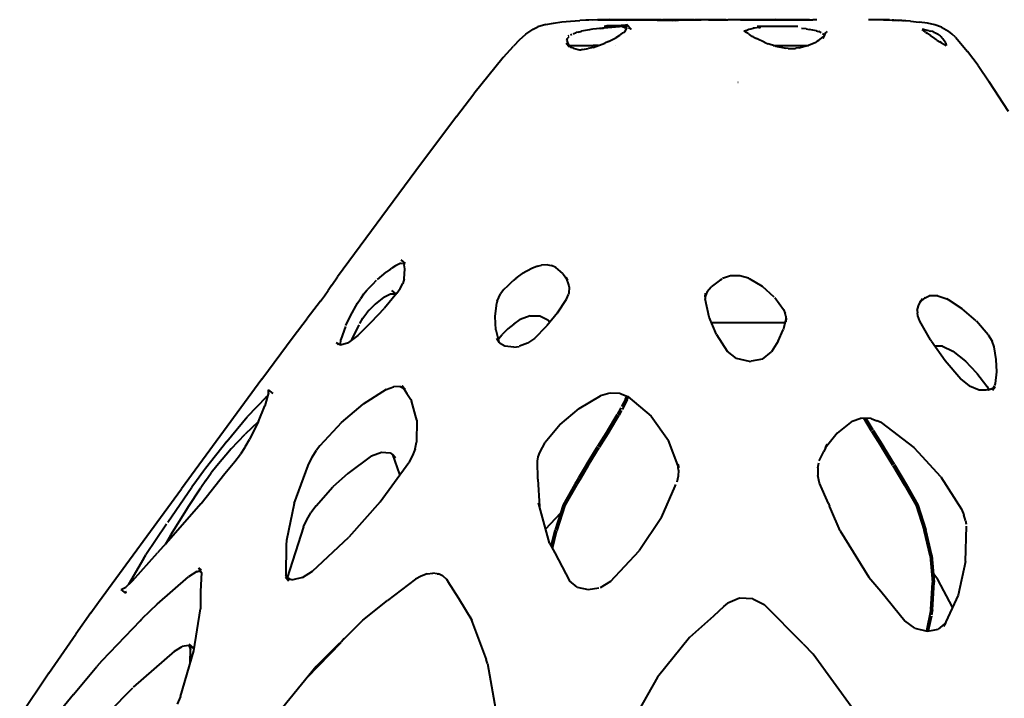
# Model space of a CAD drawing. Header units: millimetres. Extents: x -166 to 173, y 1304 to 2115.
# Tile 2 of 4: x -112 to 41, y 1514 to 1619. Entities that reach past the tile are written whole.
import ezdxf

# ---------------------------------------------------------------- set-up
doc = ezdxf.new("R2010")
doc.units = ezdxf.units.MM
doc.layers.add('G-IMPT', color=7, linetype='Continuous', lineweight=40)

# ---------------------------------------------------------------- blocks, each defined once
blk = doc.blocks.new('ZAHA LIGHT white pendant')
at = {"layer": 'G-IMPT', "color": 250, "true_color": 0x404040}
for p, q in [((-29.03, -496.54), (-27.73, -496.35)), ((-27.73, -496.35), (-26.36, -496.22)), ((-26.36, -496.22), (-24.94, -496.13)), ((-23.51, -496.07), (-24.94, -496.13)), ((-20.91, -496.02), (-23.97, -496.08)), ((-20.91, -496.02), (-23.78, -496.08)), ((-23.64, -496.08), (-23.78, -496.08)), ((-22.16, -496.04), (-23.64, -496.08)), ((-21.24, -496.04), (-23.54, -496.09)), ((-22.11, -496.04), (-23.51, -496.07)), ((-21.97, -496.04), (-22.89, -496.08)), ((-20.91, -496.02), (-22.16, -496.04)), ((-20.79, -496.02), (-22.16, -496.04)), ((-22.12, -496.04), (-22.16, -496.04)), ((-22.11, -496.04), (-20.79, -496.02)), ((-20.38, -496.01), (-22.1, -496.02)), ((-18.61, -496.02), (-22.1, -496.02)), ((-21.13, -496.02), (-22.1, -496.02)), ((-22.1, -496.02), (-21.54, -496.02)), ((-22.1, -496.02), (-21.13, -496.02)), ((-21.54, -496.02), (-22.1, -496.02)), ((-19.61, -496.02), (-21.97, -496.06)), ((-20.38, -496.01), (-21.54, -496.02)), ((-18.61, -496.02), (-21.54, -496.02)), ((-18.61, -496.02), (-21.24, -496.04)), ((-21.24, -496.04), (-19, -496.02)), ((-20.38, -496.01), (-21.13, -496.02)), ((-18.61, -496.02), (-21.13, -496.02)), ((-17.57, -496.06), (-21.13, -496.02)), ((-19.61, -496.02), (-20.79, -496.02)), ((-20.79, -496.02), (-18.56, -496.04)), ((-19.36, -496.02), (-20.38, -496.01)), ((-20.38, -496.01), (-17.35, -496.06)), ((-20.38, -496.01), (-19.83, -496.02)), ((-19.54, -496.03), (-20.08, -496.04)), ((-18.47, -496.04), (-19.83, -496.02)), ((-19.61, -496.02), (-18.47, -496.04)), ((-19.36, -496.02), (-18.02, -496.02)), ((-19.36, -496.02), (-17.35, -496.06)), ((-19.15, -496.04), (-17.05, -496.02)), ((-15.59, -496.04), (-19.15, -496.04)), ((-18, -496.02), (-19.01, -496.02)), ((-18.61, -496.02), (-19, -496.02)), ((-19, -496.02), (-16.96, -496.03)), ((-19, -496.02), (-16.61, -496.04)), ((-18.61, -496.02), (-18.02, -496.03)), ((-18.61, -496.02), (-17.57, -496.06)), ((-17.35, -496.06), (-18.47, -496.04)), ((-17.57, -496.06), (-18.47, -496.04)), ((-18.3, -496.04), (-17.05, -496.02)), ((-18.3, -496.04), (-17.05, -496.02)), ((-18.3, -496.04), (-16.43, -496.03)), ((-18.02, -496.02), (-17.16, -496.04)), ((-18.02, -496.03), (-16.61, -496.04)), ((-16.96, -496.03), (-18, -496.02)), ((-17.94, -496.04), (-16.18, -496.02)), ((-17.94, -496.04), (-13.49, -496.03)), ((-17.64, -496.07), (-16.62, -496.03)), ((-16.62, -496.03), (-17.29, -496.05)), ((-16.33, -496.02), (-17.05, -496.02)), ((-15.36, -496.02), (-17.05, -496.02)), ((-16.96, -496.03), (-16.43, -496.03)), ((-16.96, -496.03), (-15.58, -496.04)), ((-16.18, -496.02), (-16.33, -496.02)), ((-16.18, -496.02), (-14.92, -496.01)), ((-16.18, -496.02), (-14.92, -496.02)), ((-14.18, -496.06), (-15.9, -496.02)), ((-15.9, -496.02), (-10.02, -496.16)), ((-13.49, -496.03), (-15.31, -496.02)), ((-15.06, -496.02), (-14.92, -496.01)), ((-14.92, -496.01), (-13.71, -496.02)), ((-12.23, -496.04), (-14.92, -496.02)), ((-14.18, -496.06), (-10.02, -496.16)), ((-13.01, -496.02), (-13.71, -496.02)), ((-13.46, -496.04), (-12.1, -496.02)), ((-13.01, -496.02), (-12.24, -496.04)), ((-12.24, -496.04), (-10.4, -496.02)), ((-11.63, -496.03), (-12.1, -496.02)), ((-10.39, -496.02), (-11.82, -496.04)), ((-9.84, -496.06), (-11.63, -496.03)), ((-10.51, -496.14), (-8.72, -496.02)), ((-10.51, -496.14), (-9.68, -496.08)), ((-9.55, -496.02), (-10.4, -496.02)), ((-9.55, -496.02), (-10.39, -496.02)), ((-9.68, -496.08), (-8.72, -496.02)), ((-8.72, -496.02), (-9.55, -496.02)), ((-8.8, -496.04), (-6.48, -496.02)), ((-8.8, -496.04), (-6.12, -496.02)), ((-7.91, -496.02), (-8.72, -496.02)), ((-7.95, -496.03), (-7.03, -496.02)), ((-7.14, -496.02), (-7.91, -496.02)), ((-7.9, -496.02), (-6.12, -496.02)), ((-4.96, -496.02), (-7.03, -496.02)), ((-6.36, -496.02), (-6.12, -496.02)), ((-4.38, -496.02), (-6.12, -496.02)), ((-4.96, -496.02), (-3.96, -496.02)), ((-3.95, -496.02), (-4.38, -496.02)), ((-3.96, -496.02), (-1.96, -496.02)), ((-2.24, -496.04), (-3.95, -496.02)), ((-3.6, -496.04), (-2.12, -496.03)), ((-2.24, -496.04), (-3.6, -496.04)), ((-0.98, -496.02), (-1.96, -496.02)), ((-1.04, -496.03), (-1.78, -496.04)), ((-0.97, -496.03), (-1.78, -496.04)), ((0, -496.02), (-0.98, -496.02)), ((0.01, -496.03), (-0.97, -496.03)), ((0, -496.02), (0.97, -496.02)), ((0.98, -496.03), (0.01, -496.03)), ((1.95, -496.02), (0.97, -496.02)), ((1.05, -496.03), (3.25, -496.02)), ((1.05, -496.03), (3.61, -496.04)), ((3.61, -496.04), (1.95, -496.02)), ((3.96, -496.02), (1.96, -496.02)), ((1.96, -496.02), (1.96, -496.02)), ((5.46, -496.01), (3.25, -496.02)), ((5.46, -496.01), (3.61, -496.04)), ((3.61, -496.04), (4.95, -496.02)), ((3.96, -496.02), (6.13, -496.02)), ((5.46, -496.01), (4.95, -496.02)), ((6.12, -496.02), (5.46, -496.01)), ((7.95, -496.03), (6.12, -496.02)), ((6.12, -496.02), (8.1, -496.04)), ((7.15, -496.02), (6.13, -496.02)), ((6.49, -496.02), (6.13, -496.02)), ((7.15, -496.02), (6.49, -496.02)), ((8.73, -496.03), (7.15, -496.02)), ((7.95, -496.03), (10.39, -496.02)), ((9.56, -496.03), (8.73, -496.03)), ((10.71, -496.03), (9.56, -496.03)), ((10.39, -496.02), (11.24, -496.02)), ((11.83, -496.04), (11.24, -496.02)), ((22.75, -496.04), (19.84, -496.02)), ((22.13, -496.04), (20.8, -496.03)), ((22.75, -496.04), (20.92, -496.02)), ((22.75, -496.04), (21.14, -496.02)), ((22.17, -496.04), (22.13, -496.04)), ((22.17, -496.04), (23.52, -496.08)), ((23.14, -496.05), (22.75, -496.04)), ((22.75, -496.04), (24.99, -496.15)), ((22.75, -496.04), (23.59, -496.08)), ((23.14, -496.05), (23.59, -496.08)), ((23.14, -496.05), (23.98, -496.09)), ((24.95, -496.14), (23.52, -496.08)), ((26.37, -496.25), (23.53, -496.08)), ((24.99, -496.15), (23.53, -496.08)), ((25.04, -496.16), (23.57, -496.08)), ((23.79, -496.09), (23.57, -496.08)), ((25.33, -496.18), (23.59, -496.08)), ((23.59, -496.08), (24.46, -496.12)), ((25.04, -496.16), (23.98, -496.09)), ((26.37, -496.25), (24.95, -496.14)), ((26.37, -496.25), (24.99, -496.15)), ((25.23, -496.18), (25.04, -496.16)), ((25.23, -496.18), (25.12, -496.17)), ((25.33, -496.18), (25.23, -496.18)), ((26.37, -496.25), (27.74, -496.41)), ((26.37, -496.25), (27.74, -496.41)), ((29.01, -496.58), (27.74, -496.41)), ((-33.3, -498.27), (-32.19, -497.49)), ((-32.19, -497.49), (-31.44, -497.14)), ((-30.2, -496.75), (-31.44, -497.14)), ((-30.2, -496.75), (-29.03, -496.54)), ((-30.2, -496.75), (-29.03, -496.54)), ((-25.21, -497.93), (-25.5, -498.02)), ((-25.21, -497.93), (-24.68, -497.78)), ((-23.45, -497.58), (-24.68, -497.78)), ((-23.21, -497.54), (-23.45, -497.58)), ((-22.91, -497.5), (-23.21, -497.54)), ((-21.79, -497.38), (-22.91, -497.5)), ((-22.33, -497.37), (-18.21, -497)), ((-22.33, -497.37), (-20.03, -497.12)), ((-21.79, -497.38), (-21.23, -497.33)), ((-21.13, -497.01), (-19.5, -496.98)), ((-19.44, -497.01), (-20.95, -497.01)), ((-20.83, -496.98), (-19.55, -496.96)), ((-19.52, -496.95), (-20.73, -496.97)), ((-19.53, -496.95), (-20.7, -496.97)), ((-20.66, -497.04), (-19.51, -497)), ((-18.21, -497), (-20.03, -497.12)), ((-19.76, -496.96), (-17.54, -496.92)), ((-19.76, -496.96), (-18.42, -496.94)), ((-18.42, -496.94), (-19.55, -496.96)), ((-19.53, -496.95), (-17.74, -496.91)), ((-19.52, -496.95), (-17.71, -496.91)), ((-17.72, -496.91), (-19.52, -496.95)), ((-17.96, -496.95), (-19.5, -496.98)), ((-17.68, -497.01), (-19.44, -497.01)), ((-17.55, -497.01), (-18.81, -497.05)), ((-17.71, -496.91), (-18.51, -496.93)), ((-18.42, -496.94), (-17.54, -496.92)), ((-18.05, -497.21), (-18.26, -497.19)), ((-18.05, -497.21), (-17.94, -497.22)), ((-18.05, -498.02), (-17.9, -497.92)), ((-17.71, -497.24), (-17.94, -497.22)), ((-17.7, -497.3), (-17.91, -497.74)), ((-17.9, -497.82), (-17.91, -497.74)), ((-17.9, -497.92), (-17.9, -497.82)), ((-17.7, -496.88), (-17.7, -496.71)), ((-17.7, -496.71), (-16.96, -497.5)), ((-17.7, -496.88), (-17.67, -497.2)), ((-17.7, -497.3), (-17.67, -497.2)), ((-17.18, -497.38), (-17.35, -497.3)), ((-17.18, -497.38), (-17.03, -497.47)), ((-16.96, -497.5), (-17.03, -497.47)), ((0.58, -497.75), (0.97, -497.62)), ((0.78, -497.88), (0.58, -497.75)), ((0.78, -497.88), (1.08, -498.03)), ((0.97, -497.62), (1.31, -497.49)), ((1.31, -497.49), (1.58, -497.41)), ((1.58, -497.41), (1.98, -497.35)), ((2.17, -497.33), (1.98, -497.35)), ((2.85, -497.24), (2.17, -497.33)), ((2.6, -497.01), (5.37, -497.01)), ((2.85, -497.24), (3, -497.23)), ((3.14, -497.22), (3, -497.23)), ((5.37, -497.01), (8.9, -497.01)), ((10.17, -497.45), (9.44, -497.36)), ((10.17, -497.45), (10.66, -497.53)), ((11.78, -497.74), (10.66, -497.53)), ((11.78, -497.74), (11.94, -497.78)), ((11.94, -497.78), (12.18, -497.87)), ((12.51, -498.07), (12.18, -497.87)), ((12.91, -498.6), (13.27, -497.96)), ((13.44, -497.84), (13.27, -497.96)), ((28.68, -497.93), (28.17, -497.52)), ((28.41, -497.56), (28.17, -497.52)), ((28.77, -497.62), (28.41, -497.56)), ((28.68, -497.93), (28.94, -498.11)), ((29.27, -497.74), (28.77, -497.62)), ((30.16, -496.81), (29.01, -496.58)), ((29.27, -497.74), (29.55, -497.8)), ((29.81, -497.86), (29.55, -497.8)), ((29.99, -497.93), (29.81, -497.86)), ((29.99, -497.93), (30.23, -498.03)), ((31.2, -497.15), (30.16, -496.81)), ((31.2, -497.15), (32.27, -497.78)), ((32.85, -498.24), (32.27, -497.78)), ((-34.29, -499.14), (-35.21, -500.12)), ((-34.29, -499.14), (-33.3, -498.27)), ((-26.92, -499.26), (-26.82, -498.95)), ((-26.92, -499.26), (-26.84, -499.55)), ((-26.82, -498.95), (-26.76, -498.81)), ((-26.78, -498.66), (-26.75, -498.73)), ((-26.75, -498.73), (-26.76, -498.81)), ((-26.73, -498.56), (-26.6, -498.49)), ((-26.15, -498.3), (-26.36, -498.4)), ((-25.96, -498.19), (-25.5, -498.02)), ((-20.5, -499.4), (-21.03, -499.65)), ((-20.5, -499.4), (-19.36, -498.84)), ((-18.79, -498.47), (-19.36, -498.84)), ((-18.79, -498.47), (-18.49, -498.24)), ((-18.49, -498.24), (-18.29, -498.13)), ((-18.05, -498.02), (-18.29, -498.13)), ((1.28, -498.22), (1.08, -498.03)), ((1.28, -498.22), (1.38, -498.33)), ((1.8, -498.62), (1.38, -498.33)), ((1.95, -498.69), (1.8, -498.62)), ((1.95, -498.69), (2.46, -498.96)), ((3.78, -499.58), (2.46, -498.96)), ((10.56, -499.99), (11.69, -499.52)), ((11.85, -499.41), (11.69, -499.52)), ((12.1, -499.22), (11.85, -499.41)), ((12.1, -499.22), (12.85, -498.67)), ((12.72, -498.18), (13.08, -498.31)), ((13.05, -498.44), (12.8, -498.92)), ((12.8, -498.92), (12.91, -498.6)), ((12.94, -498.58), (12.85, -498.67)), ((13.05, -498.44), (12.94, -498.58)), ((28.94, -498.11), (29.47, -498.47)), ((30.15, -498.93), (29.47, -498.47)), ((30.34, -499.08), (30.15, -498.93)), ((30.23, -498.03), (30.44, -498.17)), ((30.46, -499.17), (30.34, -499.08)), ((30.55, -498.24), (30.44, -498.17)), ((30.46, -499.17), (30.94, -499.45)), ((30.69, -498.32), (30.55, -498.24)), ((30.69, -498.32), (30.97, -498.51)), ((31.18, -499.61), (30.94, -499.45)), ((31.13, -498.67), (30.97, -498.51)), ((31.26, -498.81), (31.13, -498.67)), ((31.4, -499.01), (31.26, -498.81)), ((31.85, -499.67), (31.4, -499.01)), ((33.34, -498.72), (32.85, -498.24)), ((33.34, -498.72), (35.23, -500.94)), ((-35.25, -500.16), (-36.82, -501.89)), ((-26.53, -500.27), (-27.06, -499.7)), ((-27.06, -499.7), (-26.89, -499.84)), ((-26.69, -500), (-26.89, -499.84)), ((-26.84, -499.55), (-26.53, -500.27)), ((-26.69, -500), (-26.3, -500.32)), ((-26.6, -500.01), (-25.41, -500.01)), ((-25.89, -500.44), (-26.3, -500.32)), ((-25.89, -500.44), (-25.2, -500.65)), ((-25.41, -500.01), (-22.86, -500.01)), ((-25.2, -500.65), (-24.96, -500.67)), ((-24.96, -500.67), (-24.71, -500.67)), ((-24.45, -500.65), (-24.71, -500.67)), ((-24.45, -500.65), (-23.64, -500.48)), ((-22.84, -500.31), (-23.64, -500.48)), ((-22.01, -500.01), (-22.86, -500.01)), ((-22.84, -500.31), (-21.03, -499.65)), ((-19.43, -500), (-19.42, -500)), ((3.78, -499.58), (4.31, -499.75)), ((5.43, -500.14), (4.31, -499.75)), ((5.07, -500.01), (5.37, -500.01)), ((5.37, -500.01), (10.53, -500.01)), ((5.43, -500.14), (7.01, -500.42)), ((7.39, -500.48), (7.01, -500.42)), ((7.39, -500.48), (7.73, -500.51)), ((7.73, -500.51), (8.41, -500.49)), ((8.41, -500.49), (8.59, -500.46)), ((9.07, -500.36), (8.59, -500.46)), ((9.07, -500.36), (10.56, -499.99)), ((31.18, -499.61), (31.93, -500.01)), ((31.85, -499.67), (31.93, -500.01)), ((36.85, -503.12), (35.23, -500.94)), ((-36.82, -501.89), (-41.36, -507.53)), ((36.85, -503.12), (38.57, -505.67)), ((41.6, -510.27), (38.57, -505.67)), ((-44.04, -511.04), (-41.36, -507.53)), ((-44.04, -511.04), (-50.39, -519.47)), ((-50.39, -519.47), (-62.54, -535.92)), ((-54.29, -534.73), (-54.09, -534.6)), ((-53.52, -534.2), (-54.09, -534.6)), ((-52.71, -533.83), (-53.52, -534.2)), ((-52.71, -533.83), (-52.45, -533.84)), ((-52.68, -533.29), (-52.05, -533.86)), ((-52.68, -533.29), (-52.28, -533.66)), ((-52.28, -533.66), (-52.17, -534.05)), ((-52.08, -534.69), (-52.17, -534.05)), ((-32.39, -534.65), (-33.8, -535.41)), ((-31.49, -534.25), (-32.39, -534.65)), ((-31.49, -534.25), (-30.86, -534.1)), ((-29.9, -534.06), (-30.86, -534.1)), ((-29.9, -534.06), (-29.36, -534.17)), ((-28.63, -534.49), (-29.32, -534.18)), ((-27.56, -535.41), (-28.63, -534.49)), ((-62.85, -536.39), (-62.54, -535.92)), ((-56.33, -536.34), (-54.97, -535.2)), ((-54.29, -534.73), (-54.97, -535.2)), ((-52.18, -536.26), (-52.08, -534.69)), ((-34.86, -536.2), (-35.33, -536.56)), ((-34.86, -536.2), (-34.37, -535.83)), ((-34.37, -535.83), (-33.8, -535.41)), ((-27.56, -535.41), (-27.09, -536.1)), ((-27.12, -535.97), (-26.62, -537.3)), ((-27.12, -535.97), (-26.85, -536.44)), ((-26.85, -536.44), (-27.09, -536.1)), ((-1.54, -535.79), (-2.77, -536.19)), ((-0.12, -535.76), (-1.54, -535.79)), ((1.23, -536.13), (-0.12, -535.76)), ((1.39, -536.22), (1.23, -536.13)), ((-63.45, -537.28), (-63.98, -538.04)), ((-63.45, -537.28), (-62.85, -536.39)), ((-57.02, -537.05), (-57.91, -537.97)), ((-57.02, -537.05), (-56.45, -536.46)), ((-53.32, -538.48), (-52.8, -537.72)), ((-52.8, -537.72), (-52.41, -536.97)), ((-52.18, -536.26), (-52.41, -536.97)), ((-36.17, -537.38), (-36.7, -537.89)), ((-36.17, -537.38), (-35.33, -536.56)), ((-26.62, -537.3), (-26.59, -537.58)), ((-26.59, -537.58), (-26.62, -538.4)), ((-5.17, -538.21), (-4.57, -537.46)), ((-3.11, -536.37), (-4.57, -537.46)), ((-3.11, -536.37), (-2.85, -536.22)), ((3.42, -537.44), (1.39, -536.22)), ((5.25, -539.07), (3.42, -537.44)), ((-65.18, -539.69), (-64.56, -538.86)), ((-64.56, -538.86), (-63.98, -538.04)), ((-58.47, -538.63), (-58.98, -539.33)), ((-58.47, -538.63), (-57.91, -537.97)), ((-55.33, -539.09), (-56.68, -540.18)), ((-55.31, -539.08), (-54.3, -538.59)), ((-53.32, -538.48), (-55.23, -540.78)), ((-54.3, -538.59), (-53.44, -538.57)), ((-53.44, -538.57), (-54.09, -538.03)), ((-54.09, -538.03), (-53.68, -538.44)), ((-53.68, -538.44), (-53.59, -538.53)), ((-37.73, -539.7), (-37.22, -538.56)), ((-36.7, -537.89), (-37.22, -538.56)), ((-26.98, -539.39), (-26.67, -538.69)), ((-26.62, -538.4), (-26.67, -538.69)), ((-5.17, -538.21), (-5.49, -539.05)), ((-5.49, -539.05), (-5.43, -538.48)), ((-5.43, -538.48), (-5.47, -539.35)), ((5.31, -539.14), (6.66, -540.98)), ((28.56, -539.25), (28.07, -539.6)), ((28.67, -539.19), (28.56, -539.25)), ((28.67, -539.19), (29.29, -538.89)), ((30.61, -538.87), (29.29, -538.89)), ((30.61, -538.87), (32.01, -539.35)), ((-65.18, -539.69), (-67.21, -542.38)), ((-60.49, -541.99), (-59.42, -540.02)), ((-59.42, -540.02), (-58.98, -539.33)), ((-56.68, -540.18), (-57.6, -541.1)), ((-57.28, -542.96), (-55.23, -540.78)), ((-38.06, -542.1), (-37.82, -539.97)), ((-37.73, -539.7), (-37.82, -539.97)), ((-28.38, -541.52), (-26.98, -539.39)), ((-4.84, -542.17), (-5.47, -539.35)), ((27.43, -541.17), (27.6, -540.42)), ((27.6, -540.42), (27.89, -539.85)), ((28.26, -539.33), (27.8, -539.88)), ((28.07, -539.6), (27.8, -539.88)), ((27.89, -539.85), (28.26, -539.33)), ((32.28, -539.51), (32.01, -539.35)), ((34.39, -540.9), (32.28, -539.51)), ((-61.21, -543.49), (-60.49, -541.99)), ((-58.57, -542.33), (-57.99, -541.53)), ((-57.6, -541.1), (-57.99, -541.53)), ((-37.97, -544.13), (-38.06, -542.1)), ((-32.63, -541.97), (-34.19, -542.56)), ((-32.63, -541.97), (-31.11, -541.98)), ((-31.11, -541.98), (-29.91, -542.6)), ((-28.38, -541.52), (-30.06, -543.55)), ((-3.7, -544.87), (-4.84, -542.17)), ((6.66, -540.98), (6.95, -541.62)), ((7.02, -542.02), (6.95, -541.62)), ((7.02, -542.02), (7.03, -542.93)), ((27.43, -541.17), (27.46, -541.51)), ((27.5, -541.99), (27.46, -541.51)), ((27.82, -542.83), (27.5, -541.99)), ((36.57, -542.78), (34.39, -540.9)), ((-69.41, -545.26), (-67.21, -542.38)), ((-61.29, -543.65), (-62.02, -545.65)), ((-60.3, -545.73), (-59.17, -543.38)), ((-57.28, -542.96), (-59.38, -545.05)), ((-59.06, -543.15), (-58.57, -542.33)), ((-35.19, -543.25), (-36.12, -544.02)), ((-35.19, -543.25), (-34.19, -542.56)), ((-31.98, -545.48), (-30.06, -543.55)), ((-29.91, -542.6), (-29.58, -542.98)), ((-4.49, -543), (-1.7, -543)), ((-1.7, -543), (1.7, -543)), ((1.7, -543), (5.05, -543)), ((5.05, -543), (6.93, -543)), ((7.1, -542.36), (6.61, -544.18)), ((7.1, -542.36), (7.03, -542.93)), ((29.5, -545.72), (27.82, -542.83)), ((38.45, -544.91), (36.61, -542.82)), ((-74.25, -551.83), (-69.41, -545.26)), ((-59.38, -545.05), (-60.84, -546.13)), ((-37.97, -544.13), (-37.51, -546.04)), ((-37.53, -545.57), (-36.98, -544.86)), ((-36.12, -544.02), (-36.98, -544.86)), ((-3.7, -544.87), (-2.08, -547.45)), ((5.85, -545.92), (6.61, -544.18)), ((38.45, -544.91), (39.04, -545.91)), ((-62.71, -546.14), (-62.4, -546.43)), ((-62.71, -546.14), (-62.08, -546.5)), ((-62.08, -546.5), (-60.84, -546.13)), ((-62.06, -546.5), (-62.02, -545.65)), ((-37.86, -545.47), (-37.51, -546.04)), ((-37.86, -545.47), (-37.43, -546.14)), ((-37.53, -545.57), (-37.61, -545.73)), ((-36.55, -546.71), (-37.37, -546.23)), ((-35.18, -546.82), (-36.55, -546.71)), ((-35.18, -546.82), (-34.34, -546.72)), ((-33.06, -546.23), (-34.27, -546.71)), ((-31.98, -545.48), (-33.06, -546.23)), ((5.85, -545.92), (4.83, -547.57)), ((29.61, -545.9), (29.51, -545.73)), ((29.61, -545.9), (31.74, -548.89)), ((30.99, -546.69), (30.18, -546.7)), ((31.34, -546.7), (30.99, -546.69)), ((31.34, -546.7), (32.92, -547.45)), ((39.36, -546.8), (39.04, -545.91)), ((39.68, -548.76), (39.36, -546.8)), ((-0.6, -548.62), (-2.08, -547.45)), ((3.39, -548.69), (4.83, -547.57)), ((32.92, -547.45), (34.91, -549.03)), ((1.41, -549.06), (-0.6, -548.62)), ((1.41, -549.06), (1.64, -549.01)), ((3.39, -548.69), (1.64, -549.01)), ((31.74, -548.89), (34.18, -551.76)), ((36.68, -550.87), (34.91, -549.03)), ((39.75, -550.67), (39.68, -548.76)), ((36.68, -550.87), (38.22, -552.89)), ((39.59, -552.49), (39.75, -550.67)), ((-74.25, -551.83), (-86.73, -568.84)), ((-54.99, -553.43), (-53.83, -552.98)), ((-52.8, -552.95), (-53.83, -552.98)), ((-52.8, -552.95), (-52.03, -553.38)), ((-52.56, -552.82), (-52.03, -553.38)), ((-52.56, -552.82), (-51.76, -554.05)), ((35.51, -552.85), (34.18, -551.76)), ((35.51, -552.85), (37.04, -553.47)), ((38.22, -552.89), (38.53, -553.48)), ((38.78, -553.35), (39.53, -552.98)), ((39.08, -553.52), (39.4, -552.87)), ((39.08, -553.52), (39.53, -552.98)), ((39.45, -552.77), (39.59, -552.49)), ((-73.22, -553.94), (-73.8, -555.93)), ((-73.59, -554.6), (-73.35, -554.4)), ((-73.22, -553.94), (-73.25, -553.49)), ((-72.51, -554.04), (-73.25, -553.49)), ((-54.99, -553.43), (-58.54, -555.69)), ((-51.76, -554.05), (-51.17, -554.95)), ((-25.03, -556.37), (-21.71, -554.42)), ((-20.25, -553.99), (-21.71, -554.42)), ((-18.66, -554.05), (-20.24, -553.98)), ((-18.66, -554.05), (-17.48, -554.52)), ((-17.48, -554.52), (-13.85, -557.57)), ((37.04, -553.47), (38.1, -553.48)), ((38.48, -553.5), (38.1, -553.48)), ((38.78, -553.35), (38.48, -553.5)), ((-73.59, -554.6), (-76.56, -557.67)), ((-74.78, -558.39), (-73.8, -555.93)), ((-61.88, -558.53), (-58.54, -555.69)), ((-51.17, -554.95), (-51.03, -555.16)), ((-50.4, -557.47), (-51.03, -555.16)), ((-50.21, -558.16), (-50.4, -557.47)), ((-27.97, -558.84), (-25.03, -556.37)), ((-13.85, -557.57), (-11.17, -561.35)), ((-79.68, -561.47), (-76.56, -557.67)), ((-74.81, -558.41), (-76.86, -560.33)), ((-74.78, -558.39), (-75.92, -560.6)), ((-61.88, -558.53), (-65.24, -562.14)), ((-50.21, -558.16), (-50.25, -561.58)), ((-27.97, -558.84), (-30.33, -561.65)), ((17.31, -558.34), (14.99, -560.21)), ((17.31, -558.34), (18.69, -557.86)), ((20.29, -557.93), (18.69, -557.86)), ((20.29, -557.93), (21.16, -558.28)), ((21.84, -558.56), (21.16, -558.28)), ((21.84, -558.56), (26.89, -562.4)), ((-79.02, -562.63), (-76.86, -560.33)), ((-75.92, -560.6), (-76.19, -561.18)), ((14.99, -560.21), (13.36, -562.25)), ((-79.68, -561.47), (-82.98, -565.68)), ((-76.83, -562.3), (-76.19, -561.18)), ((-65.24, -562.14), (-65.76, -562.82)), ((-50.47, -562.62), (-50.25, -561.58)), ((-31.14, -563.22), (-30.33, -561.65)), ((-9.59, -565.57), (-11.17, -561.35)), ((13.47, -561.92), (12.94, -563.02)), ((13.19, -562.46), (13.47, -561.92)), ((-79.02, -562.63), (-81.23, -565.25)), ((-78.44, -564.58), (-77.59, -563.44)), ((-76.91, -562.42), (-77.59, -563.44)), ((-66.46, -563.92), (-65.76, -562.82)), ((-57.26, -563.73), (-55.7, -563.13)), ((-55.7, -563.13), (-55, -563.18)), ((-55, -563.18), (-54.35, -563.23)), ((-54.35, -563.23), (-53.9, -563.63)), ((-52.83, -566.62), (-53.94, -563.5)), ((-53.48, -564.02), (-53.94, -563.5)), ((-53.48, -564.02), (-53.9, -563.63)), ((-50.88, -563.68), (-51.48, -564.74)), ((-50.47, -562.62), (-50.88, -563.68)), ((-31.38, -563.88), (-31.14, -563.22)), ((12.23, -564.48), (12.94, -563.02)), ((26.89, -562.4), (27.57, -563.13)), ((27.57, -563.13), (30.46, -566.3)), ((-79.99, -566.45), (-78.44, -564.58)), ((-69.24, -571.11), (-67.09, -565.19)), ((-67.09, -565.19), (-66.46, -563.92)), ((-57.26, -563.73), (-60.92, -566.47)), ((-55.9, -570.87), (-51.48, -564.74)), ((-31.49, -564.54), (-31.38, -563.88)), ((-31.44, -567.33), (-31.49, -564.54)), ((-9.61, -565.94), (-9.74, -565.02)), ((-9.74, -565.02), (-9.59, -565.57)), ((11.98, -565.6), (12.16, -564.78)), ((-83.29, -566.09), (-84.41, -567.6)), ((-83.7, -571.1), (-79.99, -566.45)), ((-82.98, -565.68), (-83.29, -566.09)), ((-82.95, -567.53), (-82.1, -566.37)), ((-81.23, -565.25), (-82.1, -566.37)), ((-60.92, -566.47), (-63.26, -568.55)), ((-9.61, -565.94), (-9.66, -566.88)), ((11.98, -565.6), (11.98, -566.77)), ((31.07, -566.98), (30.46, -566.3)), ((-84.41, -567.6), (-85.1, -568.56)), ((-82.95, -567.53), (-83.75, -568.69)), ((-31.44, -567.33), (-31.2, -571.57)), ((-10.15, -568.43), (-10.02, -568.15)), ((-9.66, -566.88), (-9.88, -567.81)), ((12.25, -567.93), (11.98, -566.77)), ((13.64, -571.11), (12.25, -567.93)), ((31.07, -566.98), (34.27, -572.01)), ((-99.61, -586.43), (-86.73, -568.84)), ((-88.85, -573.99), (-85.1, -568.56)), ((-85.74, -571.73), (-83.75, -568.69)), ((-65.86, -571.48), (-63.26, -568.55)), ((-12.27, -573.31), (-10.15, -568.43)), ((-89.09, -577.29), (-83.73, -571.12)), ((-69.24, -571.11), (-70.46, -576.85)), ((-55.9, -570.87), (-60.79, -576.34)), ((-29.61, -577.25), (-31.34, -571.01)), ((-31.34, -571.01), (-31.2, -571.57)), ((13.64, -571.11), (13.82, -571.54)), ((-85.74, -571.73), (-88.44, -576.03)), ((-67.29, -573.65), (-66.64, -572.55)), ((-65.86, -571.48), (-66.64, -572.55)), ((-30.21, -575.06), (-27.93, -572.63)), ((14.03, -572.01), (13.82, -571.54)), ((15.46, -575.36), (14.03, -572.01)), ((34.27, -572.01), (34.66, -572.88)), ((-89.06, -574.31), (-92.24, -579.08)), ((-67.79, -574.75), (-67.29, -573.65)), ((-12.27, -573.31), (-15.74, -578.46)), ((34.91, -573.75), (34.66, -572.88)), ((34.91, -573.75), (34.99, -574.31)), ((-67.79, -574.75), (-70.32, -582.66)), ((15.46, -575.36), (19.92, -582.53)), ((34.91, -580.14), (35.04, -574.62)), ((-89.09, -577.29), (-90.47, -578.75)), ((-88.44, -576.03), (-89.28, -577.5)), ((-70.46, -576.85), (-70.48, -577.51)), ((-66.38, -581.59), (-60.79, -576.34)), ((-29.61, -577.25), (-28.8, -578.78)), ((-94.32, -583.09), (-90.47, -578.75)), ((-70.48, -577.51), (-70.54, -582.21)), ((-28.8, -578.78), (-26.55, -583.09)), ((-20.18, -583.23), (-15.74, -578.46)), ((-92.64, -579.7), (-94.96, -583.67)), ((-92.64, -579.7), (-92.24, -579.08)), ((34.91, -580.14), (33.75, -585.33)), ((-84.37, -581.68), (-85.65, -582.5)), ((-84.37, -581.68), (-84.17, -581.67)), ((-84.02, -581.67), (-84.17, -581.67)), ((-83.62, -581.84), (-84.02, -581.09)), ((-83.63, -581.45), (-84.02, -581.09)), ((-83.71, -581.67), (-84.02, -581.67)), ((-83.62, -581.84), (-83.77, -584.79)), ((-67.94, -582.59), (-66.38, -581.59)), ((-48.62, -582.05), (-47.72, -581.94)), ((-47.07, -582.02), (-47.72, -581.94)), ((-47.07, -582.02), (-46.87, -582.05)), ((-95.39, -584.11), (-94.32, -583.09)), ((-90.48, -586.73), (-85.65, -582.5)), ((-70.06, -583.18), (-70.59, -582.62)), ((-69.99, -582.79), (-70.59, -582.62)), ((-70.06, -583.18), (-70.54, -582.21)), ((-69.99, -582.79), (-69.47, -582.95)), ((-67.94, -582.59), (-69.47, -582.95)), ((-50.43, -582.86), (-54.77, -586.15)), ((-49.55, -582.37), (-50.43, -582.86)), ((-48.62, -582.05), (-49.55, -582.37)), ((-46.14, -582.38), (-46.87, -582.05)), ((-46.14, -582.38), (-45.59, -582.88)), ((-45.59, -582.88), (-45.34, -583.28)), ((-43.72, -585.88), (-45.34, -583.28)), ((-25.35, -584.1), (-26.55, -583.09)), ((-20.18, -583.23), (-21.76, -584.18)), ((19.92, -582.53), (21.77, -584.74)), ((30.61, -582.91), (29.96, -582.04)), ((32.89, -587.22), (30.61, -582.91)), ((-96.09, -584.47), (-95.39, -584.11)), ((-95.36, -585.02), (-96.09, -584.47)), ((-95.47, -584.74), (-95.38, -584.97)), ((-95.36, -585.02), (-95.38, -584.97)), ((-83.77, -584.79), (-83.78, -587.47)), ((-25.35, -584.1), (-23.63, -584.47)), ((-23.63, -584.47), (-21.96, -584.21)), ((21.77, -584.74), (25.49, -589.33)), ((-100.8, -588.06), (-99.61, -586.43)), ((-58.57, -589.21), (-54.77, -586.15)), ((-41.61, -589.27), (-43.72, -585.88)), ((-2.56, -587.12), (-1.94, -586.58)), ((-0.14, -585.82), (-1.94, -586.58)), ((1.9, -585.89), (-0.14, -585.82)), ((1.9, -585.89), (3.66, -586.8)), ((33.75, -585.33), (31.55, -590.16)), ((-100.8, -588.06), (-103.11, -591.38)), ((-90.48, -586.73), (-92.86, -589.01)), ((-84.84, -593.96), (-83.78, -587.47)), ((-2.56, -587.12), (-4.21, -588.59)), ((9.71, -592.88), (3.66, -586.8)), ((-93.15, -589.31), (-99.08, -595.55)), ((-93.15, -589.31), (-92.86, -589.01)), ((-58.57, -589.21), (-65.86, -596.41)), ((-41.61, -589.27), (-41.96, -588.7)), ((-41.96, -588.7), (-39.47, -595.34)), ((-4.21, -588.59), (-7.93, -591.92)), ((27.07, -590.47), (25.49, -589.33)), ((31.84, -589.63), (31.3, -590.09)), ((31.55, -590.16), (31.84, -589.63)), ((27.07, -590.47), (28.96, -590.92)), ((28.96, -590.92), (29.89, -590.76)), ((29.89, -590.76), (30.68, -590.63)), ((31.3, -590.09), (30.68, -590.63)), ((-107.32, -597.47), (-103.11, -591.38)), ((-61.49, -592.09), (-61.89, -592.58)), ((-7.93, -591.92), (-12.87, -598.05)), ((-87.83, -594.03), (-94.22, -599.63)), ((-87.83, -594.03), (-86.64, -593.33)), ((-86.86, -601.08), (-84.84, -593.96)), ((-85.62, -593.14), (-86.64, -593.33)), ((-85.62, -593.14), (-85.12, -593.41)), ((-85.6, -592.96), (-84.94, -593.5)), ((-85.52, -593.2), (-85.32, -593.85)), ((-85.38, -595.74), (-85.32, -593.85)), ((-85.12, -593.41), (-84.94, -593.5)), ((-62.02, -592.75), (-67.28, -598.17)), ((9.71, -592.88), (11.25, -594.48)), ((-99.08, -595.55), (-99.85, -596.41)), ((-39.24, -595.95), (-39.47, -595.34)), ((17.59, -603.18), (11.25, -594.48)), ((-103.46, -600.75), (-99.85, -596.41)), ((-65.86, -596.41), (-72.18, -604.25)), ((-39.24, -595.95), (-37.87, -603.85)), ((-107.32, -597.47), (-111.83, -604.15)), ((-12.87, -598.05), (-16.65, -604.74)), ((-98.02, -603.49), (-94.29, -599.7)), ((-103.46, -600.75), (-106.53, -604.47)), ((-86.86, -601.08), (-87.38, -602.28))]:
    blk.add_line(p, q, dxfattribs=at)
at = {"layer": 'G-IMPT', "color": 31, "true_color": 0xffcf9f}
blk.add_line((-0.42, -505.73), (-0.34, -505.71), dxfattribs=at)
at = {"layer": 'G-IMPT', "color": 252, "true_color": 0x8b8b8b}
for p, q in [((-17.84, -554.91), (-17.64, -554.45)), ((-17.84, -554.91), (-18.46, -556.07)), ((-17.58, -555.04), (-18.37, -556.52)), ((-17.58, -555.04), (-17.38, -554.6)), ((-20.58, -559.71), (-19.12, -557.28)), ((-20.33, -559.87), (-18.86, -557.43)), ((-18.57, -556.26), (-19.12, -557.28)), ((-18.46, -556.69), (-18.86, -557.43)), ((20.33, -559.87), (19.13, -557.88)), ((20.58, -559.71), (19.49, -557.9)), ((-20.58, -559.71), (-22.19, -562.28)), ((-20.33, -559.87), (-21.94, -562.44)), ((20.33, -559.87), (21.94, -562.44)), ((20.58, -559.71), (22.19, -562.28)), ((-23.9, -565.06), (-22.19, -562.28)), ((-23.65, -565.21), (-21.94, -562.44)), ((23.65, -565.21), (21.94, -562.44)), ((23.9, -565.06), (22.19, -562.28)), ((-23.9, -565.06), (-25.12, -567.14)), ((-23.65, -565.21), (-24.79, -567.16)), ((23.65, -565.21), (25.43, -568.25)), ((23.9, -565.06), (25.69, -568.11)), ((-25.69, -568.11), (-27.5, -571.31)), ((-25.43, -568.25), (-27.24, -571.43)), ((-25.13, -567.16), (-25.69, -568.11)), ((-24.79, -567.16), (-25.43, -568.25)), ((25.43, -568.25), (27.24, -571.43)), ((25.69, -568.11), (27.51, -571.31)), ((-27.5, -571.31), (-28.76, -575.2)), ((27.51, -571.31), (28.76, -575.2)), ((-27.24, -571.43), (-28.48, -575.28)), ((27.24, -571.43), (28.48, -575.28)), ((-29.36, -577.73), (-28.76, -575.2)), ((-29.16, -578.11), (-28.48, -575.28)), ((29.42, -579.22), (28.48, -575.28)), ((29.71, -579.17), (28.76, -575.2)), ((29.42, -579.22), (29.78, -583.35)), ((29.71, -579.17), (30.07, -583.34)), ((29.52, -587.58), (29.78, -583.35)), ((29.81, -587.62), (30.07, -583.34)), ((29.52, -587.58), (28.85, -590.89)), ((29.81, -587.62), (29.64, -588.44)), ((29.61, -588.59), (29.14, -590.89))]:
    blk.add_line(p, q, dxfattribs=at)

msp = doc.modelspace()

# ---------------------------------------------------------------- block references
msp.add_blockref('ZAHA LIGHT white pendant', (0, 2115.18))

doc.saveas('drawing.dxf')
